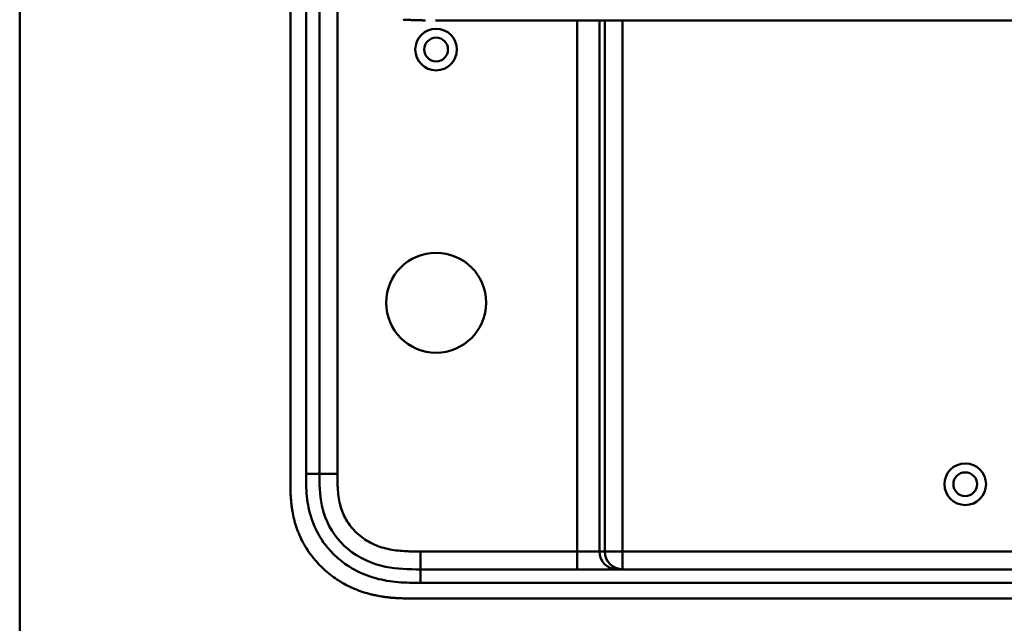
# Model space of a CAD drawing. Header units: millimetres. Extents: x 20 to 833, y 20 to 574.
# Tile 2 of 13: x 20 to 240, y 263 to 398. Entities that reach past the tile are written whole.
import ezdxf

# ---------------------------------------------------------------- set-up
doc = ezdxf.new("R2010")
doc.units = ezdxf.units.MM
doc.header["$LTSCALE"] = 2
for name, color, linetype, lineweight in [('Sichtbare Kanten(DIN)', 7, 'Continuous', 50), ('Sichtbare tangentiale Kanten(DIN)', 7, 'Continuous', 50), ('Skizziergeometrie(DIN)', 7, 'Continuous', 50)]:
    doc.layers.add(name, color=color, linetype=linetype, lineweight=lineweight)

# ---------------------------------------------------------------- blocks, each defined once
blk = doc.blocks.new('Ränder Standardrahmen')
at = {"layer": 'Skizziergeometrie(DIN)', "flags": 128}
blk.add_lwpolyline([(10, 10), (10, 287), (410, 287), (410, 10), (10, 10)], dxfattribs=at)

msp = doc.modelspace()

# ---------------------------------------------------------------- linework, layer by layer
at = {"layer": 'Sichtbare Kanten(DIN)'}
for p, q in [((80.3654, 487.2053), (80.3654, 295.7741)), ((86.8654, 296.774), (86.8654, 486.2054)), ((112.7285, 397.9863), (239.5799, 397.9863)), ((254.3271, 275.4897), (109.4037, 275.4897)), ((108.4041, 268.9897), (266.8863, 268.9897))]:
    msp.add_line(p, q, dxfattribs=at)
for centre, radius in [((112.8654, 391.4897), 4.65), ((112.8654, 391.4897), 2.65), ((112.8654, 334.9897), 11.15), ((230.8654, 294.4897), 4.65), ((230.8654, 294.4897), 2.65)]:
    msp.add_circle(centre, radius, dxfattribs=at)
for points, degree, knots in [([(105.5994, 398.1528), (105.5995, 398.1528), (105.6182, 398.152), (105.8088, 398.1431), (106.1747, 398.1266), (106.7293, 398.1013), (107.4841, 398.0726), (108.2901, 398.0437), (108.9644, 398.0257), (109.4559, 398.0138), (109.7716, 398.0079), (109.9129, 398.0055), (109.967, 398.0045)], 5, [0.000000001, 0.000000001, 0.000000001, 0.000000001, 0.000000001, 0.000000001, 0.000022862, 0.009691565, 0.098256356, 0.186821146, 0.275385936, 0.363950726, 0.408233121, 0.43566831, 0.43566831, 0.43566831, 0.43566831, 0.43566831, 0.43566831]), ([(110.4973, 397.9965), (110.4973, 397.9965), (110.4972, 397.9965), (110.4971, 397.9965), (110.4971, 397.9965), (110.4968, 397.9965), (110.4966, 397.9965), (110.496, 397.9965), (110.4955, 397.9965), (110.4899, 397.9966), (110.4848, 397.9967), (110.4728, 397.9968), (110.466, 397.9969), (110.4409, 397.9972), (110.4227, 397.9975), (110.3073, 397.9991), (110.2101, 398.0006), (110.0805, 398.0026), (110.0481, 398.0032), (110.0049, 398.0039), (109.9941, 398.0041), (109.9797, 398.0043), (109.9761, 398.0044), (109.9713, 398.0045), (109.9701, 398.0045), (109.9686, 398.0045), (109.9682, 398.0045), (109.9676, 398.0045), (109.9675, 398.0045), (109.9672, 398.0045), (109.967, 398.0045), (109.967, 398.0045)], 3, [0, 0, 0, 0, 0.0000100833, 0.0000100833, 0.0000303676, 0.0000303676, 0.0000844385, 0.0000844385, 0.0002286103, 0.0002286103, 0.0017663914, 0.0017663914, 0.0038167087, 0.0038167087, 0.009284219, 0.009284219, 0.0384448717, 0.0384448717, 0.0481649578, 0.0481649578, 0.0514050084, 0.0514050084, 0.0524850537, 0.0524850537, 0.0528450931, 0.0528450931, 0.0529651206, 0.0529651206, 0.0530051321, 0.0530051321, 0.0530433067, 0.0530433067, 0.0530433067, 0.0530433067]), ([(266.2078, 397.9863), (265.822, 397.9863), (265.4552, 397.9863), (264.6509, 397.9863), (264.2316, 397.9863), (262.9666, 397.9863), (262.0779, 397.9863), (259.205, 397.9863), (257.1245, 397.9863), (251.9774, 397.9863), (248.8686, 397.9863), (243.7072, 397.9863), (241.6434, 397.9863), (239.5799, 397.9863)], 3, [0, 0, 0, 0, 0.15341729, 0.15341729, 0.30477176, 0.30477176, 0.5966116, 0.5966116, 1.22499546, 1.22499546, 2.15453416, 2.15453416, 2.77360416, 2.77360416, 2.77360416, 2.77360416]), ([(109.4037, 275.4897), (106.7719, 275.4897), (104.1293, 275.5396), (101.6078, 276.059), (98.5373, 276.6915), (95.6132, 278.0108), (93.2314, 279.9901), (90.9221, 281.9092), (89.1631, 284.4179), (88.146, 287.1471), (87.2957, 289.4286), (86.965, 291.8642), (86.8906, 294.3257), (86.8659, 295.1421), (86.8654, 295.9604), (86.8654, 296.774)], 3, [-3.58789441, -3.58789441, -3.58789441, -3.58789441, -2.82658808, -2.82658808, -2.82658808, -1.89951618, -1.89951618, -1.89951618, -1.00063096, -1.00063096, -1.00063096, -0.24922129, -0.24922129, -0.24922129, 0, 0, 0, 0]), ([(80.3654, 295.7741), (80.3653, 295.4756), (80.3656, 294.8768), (80.3711, 294.1235), (80.3838, 293.3667), (80.4012, 292.7585), (80.4352, 291.9953), (80.4732, 291.3836), (80.5485, 290.465), (80.6502, 289.5454), (80.8615, 288.1671), (81.1161, 286.9503), (81.5233, 285.4474), (81.9235, 284.2639), (82.5152, 282.8202), (83.061, 281.6956), (83.8317, 280.3373), (84.516, 279.2921), (85.4502, 278.0428), (86.2586, 277.0914), (87.3392, 275.9679), (88.2568, 275.1237), (89.464, 274.14), (90.4753, 273.4119), (91.7903, 272.5788), (92.8797, 271.9758), (94.281, 271.3028), (95.4311, 270.8294), (96.8984, 270.3201), (98.0912, 269.9792), (99.4482, 269.6665), (100.3597, 269.4962), (101.2745, 269.3553), (101.885, 269.2755), (102.6484, 269.1921), (103.2591, 269.1376), (104.022, 269.0835), (104.6317, 269.0507), (105.5444, 269.0155), (106.7555, 268.9905), (107.8065, 268.9892), (108.4041, 268.9897)], 3, [0.000009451, 0.000009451, 0.000009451, 0.000009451, 0.020842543, 0.041675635, 0.052092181, 0.072925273, 0.083341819, 0.104174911, 0.114591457, 0.145841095, 0.166674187, 0.208340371, 0.229173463, 0.270839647, 0.291672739, 0.333338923, 0.354172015, 0.395838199, 0.416671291, 0.458337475, 0.479170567, 0.520836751, 0.541669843, 0.583336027, 0.604169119, 0.645835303, 0.666668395, 0.708334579, 0.729167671, 0.770833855, 0.791666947, 0.822916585, 0.833333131, 0.854166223, 0.864582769, 0.885415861, 0.895832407, 0.916665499, 0.927082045, 0.958331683, 0.999997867, 0.999997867, 0.999997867, 0.999997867])]:
    msp.add_open_spline(points, degree=degree, knots=knots, dxfattribs=at)
at = {"layer": 'Sichtbare tangentiale Kanten(DIN)'}
for p, q in [((90.8654, 486.2053), (90.8654, 296.7741)), ((144.2911, 279.4897), (144.2911, 397.9863)), ((149.2721, 397.9863), (149.2721, 279.4897)), ((150.4781, 279.4897), (150.4781, 397.9863)), ((154.4629, 397.9863), (154.4629, 279.4897)), ((86.8654, 296.774), (83.8657, 296.774)), ((90.8654, 296.7741), (86.8654, 296.7741)), ((109.4026, 279.4897), (144.2911, 279.4897)), ((109.4026, 279.4897), (109.4026, 275.4897)), ((144.2911, 275.4897), (144.2911, 279.4897)), ((144.2911, 279.4897), (149.2721, 279.4897)), ((149.2721, 279.4897), (150.4781, 279.4897)), ((150.4781, 279.4897), (154.4629, 279.4897)), ((154.4629, 279.4897), (254.3476, 279.4897)), ((154.4629, 275.4897), (154.4629, 279.4897)), ((109.4037, 275.4897), (109.4037, 272.4897))]:
    msp.add_line(p, q, dxfattribs=at)
for points in [[(83.8654, 486.2054), (83.8654, 423.0617), (83.8654, 359.918), (83.8657, 296.774)], [(153.2569, 275.4897), (151.0562, 275.4897), (149.2721, 277.2806), (149.2721, 279.4897)], [(150.4781, 279.4897), (150.4781, 277.2806), (152.2621, 275.4897), (154.4629, 275.4897)], [(109.4037, 272.4897), (157.7115, 272.4897), (206.0192, 272.4897), (254.3271, 272.4903)]]:
    msp.add_open_spline(points, degree=3, dxfattribs=at)
for points, knots in [([(83.8657, 296.774), (83.8657, 296.6546), (83.8657, 296.5352), (83.8657, 296.3158), (83.8657, 296.2158), (83.8662, 296.0159), (83.8665, 295.9159), (83.8695, 295.3162), (83.8754, 294.8162), (83.8896, 294.3167)], [60.498453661, 60.498453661, 60.498453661, 60.498453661, 60.534277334, 60.534277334, 60.564272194, 60.564272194, 60.594267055, 60.594267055, 60.744241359, 60.744241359, 60.744241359, 60.744241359]), ([(90.8654, 296.774), (90.8654, 296.5387), (90.8654, 296.3034), (90.8659, 296.0681), (90.8662, 295.9244), (90.867, 295.7807), (90.8681, 295.6369), (90.8686, 295.5651), (90.8692, 295.4932), (90.8699, 295.4213), (90.8713, 295.2776), (90.8734, 295.1339), (90.8759, 294.9902), (90.8773, 294.914), (90.8788, 294.8378), (90.8805, 294.7617), (90.8822, 294.6855), (90.8842, 294.6093), (90.8863, 294.5331), (90.8906, 294.3808), (90.8956, 294.2285), (90.9021, 294.0706), (90.9147, 293.7624), (90.9307, 293.4682), (90.9529, 293.1636), (90.9534, 293.1561), (90.954, 293.1486), (90.9545, 293.1411), (91, 292.5244), (91.0661, 291.9353), (91.1625, 291.3462), (91.164, 291.3374), (91.1654, 291.3285), (91.1669, 291.3196), (91.265, 290.7258), (91.3938, 290.1389), (91.5598, 289.5609), (91.561, 289.5567), (91.5622, 289.5525), (91.5634, 289.5483), (91.7329, 288.9599), (91.9424, 288.3769), (92.1893, 287.8178), (92.4386, 287.2532), (92.7319, 286.6994), (93.061, 286.1746), (93.392, 285.6467), (93.7651, 285.1385), (94.1693, 284.6639), (94.5744, 284.1883), (95.0185, 283.7374), (95.4879, 283.3234), (95.9558, 282.9107), (96.4546, 282.5293), (96.9753, 282.1842), (97.495, 281.8397), (98.0397, 281.5294), (98.5988, 281.2566), (99.1577, 280.984), (99.7386, 280.7454), (100.325, 280.5442), (100.3284, 280.543), (100.3318, 280.5419), (100.3352, 280.5407), (100.9148, 280.3423), (101.5111, 280.1763), (102.1103, 280.0422), (102.1156, 280.041), (102.121, 280.0398), (102.1263, 280.0386), (102.7159, 279.9071), (103.3081, 279.8061), (103.9081, 279.7287), (103.9174, 279.7275), (103.9267, 279.7263), (103.9359, 279.7251), (104.529, 279.6494), (105.1168, 279.5975), (105.7342, 279.5614), (105.7416, 279.561), (105.749, 279.5606), (105.7564, 279.5602), (106.0619, 279.5425), (106.3561, 279.5298), (106.6574, 279.5199), (106.9672, 279.5097), (107.2757, 279.5029), (107.5834, 279.4985), (108.1921, 279.4896), (108.7976, 279.4896), (109.4026, 279.4897)], [0, 0, 0, 0, 0.07058733, 0.07058733, 0.07058733, 0.11371785, 0.11371785, 0.11371785, 0.13528311, 0.13528311, 0.13528311, 0.17841363, 0.17841363, 0.17841363, 0.20127259, 0.20127259, 0.20127259, 0.22413156, 0.22413156, 0.22413156, 0.26984949, 0.26984949, 0.26984949, 0.35909269, 0.35909269, 0.35909269, 0.36128536, 0.36128536, 0.36128536, 0.54162883, 0.54162883, 0.54162883, 0.54434657, 0.54434657, 0.54434657, 0.72613978, 0.72613978, 0.72613978, 0.72746176, 0.72746176, 0.72746176, 0.91254057, 0.91254057, 0.91254057, 1.09939548, 1.09939548, 1.09939548, 1.28736302, 1.28736302, 1.28736302, 1.47576352, 1.47576352, 1.47576352, 1.66355313, 1.66355313, 1.66355313, 1.8510157, 1.8510157, 1.8510157, 2.03841484, 2.03841484, 2.03841484, 2.03949902, 2.03949902, 2.03949902, 2.22461606, 2.22461606, 2.22461606, 2.22626523, 2.22626523, 2.22626523, 2.40840737, 2.40840737, 2.40840737, 2.4112205, 2.4112205, 2.4112205, 2.59127074, 2.59127074, 2.59127074, 2.5934316, 2.5934316, 2.5934316, 2.68268716, 2.68268716, 2.68268716, 2.77446448, 2.77446448, 2.77446448, 2.95603247, 2.95603247, 2.95603247, 2.95603247]), ([(83.8896, 294.3167), (83.9154, 293.4094), (83.9637, 292.6044), (84.046, 291.7953), (84.0475, 291.7813), (84.0489, 291.7673), (84.0503, 291.7533), (84.1353, 290.9308), (84.2588, 290.0992), (84.427, 289.2796), (84.4284, 289.2727), (84.4298, 289.2659), (84.4312, 289.259), (84.6009, 288.4357), (84.8172, 287.6169), (85.0814, 286.8193), (85.0825, 286.8157), (85.0837, 286.8121), (85.0849, 286.8085), (85.6181, 285.2016), (86.3632, 283.6398), (87.2739, 282.2298), (87.8352, 281.3608), (88.4751, 280.5229), (89.1775, 279.7397)], [60.74424136, 60.74424136, 60.74424136, 60.74424136, 60.9926868, 60.9926868, 60.9926868, 60.99698265, 60.99698265, 60.99698265, 61.24951438, 61.24951438, 61.24951438, 61.2516357, 61.2516357, 61.2516357, 61.50537717, 61.50537717, 61.50537717, 61.5065193, 61.5065193, 61.5065193, 62.01783408, 62.01783408, 62.01783408, 62.33300972, 62.33300972, 62.33300972, 62.33300972]), ([(89.1775, 279.7397), (89.6176, 279.2489), (90.0822, 278.7797), (90.5618, 278.3396), (91.8075, 277.1966), (93.2212, 276.1941), (94.7073, 275.3885), (96.1811, 274.5895), (97.777, 273.9546), (99.4101, 273.5032), (99.4164, 273.5015), (99.4227, 273.4997), (99.429, 273.498), (100.2395, 273.2747), (101.0607, 273.0953), (101.8873, 272.9545), (101.8952, 272.9532), (101.9032, 272.9518), (101.9112, 272.9505), (102.7342, 272.811), (103.5627, 272.7099), (104.3837, 272.6403), (104.3984, 272.6391), (104.4131, 272.6379), (104.4278, 272.6366), (105.2353, 272.5693), (106.0321, 272.531), (106.8996, 272.5103), (106.9138, 272.51), (106.9281, 272.5097), (106.9424, 272.5093), (107.79, 272.4898), (108.5968, 272.4897), (109.4037, 272.4897)], [62.33300972, 62.33300972, 62.33300972, 62.33300972, 62.53051743, 62.53051743, 62.53051743, 63.04349364, 63.04349364, 63.04349364, 63.55223716, 63.55223716, 63.55223716, 63.55420721, 63.55420721, 63.55420721, 63.80663497, 63.80663497, 63.80663497, 63.80906687, 63.80906687, 63.80906687, 64.06040285, 64.06040285, 64.06040285, 64.06491032, 64.06491032, 64.06491032, 64.31225597, 64.31225597, 64.31225597, 64.31632728, 64.31632728, 64.31632728, 64.55841173, 64.55841173, 64.55841173, 64.55841173])]:
    msp.add_open_spline(points, degree=3, knots=knots, dxfattribs=at)

# ---------------------------------------------------------------- block references
at = {"xscale": 2, "yscale": 2, "zscale": 2}
msp.add_blockref('Ränder Standardrahmen', (0, 0), dxfattribs=at)

doc.saveas('drawing.dxf')
